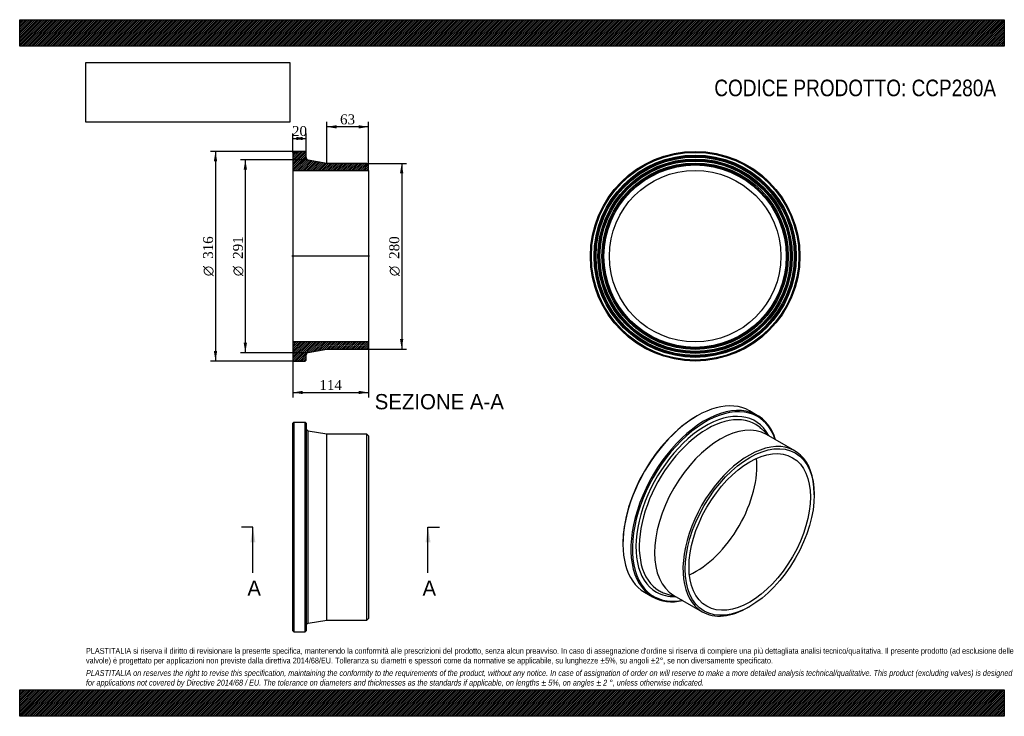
# Model space of a CAD drawing. Header units: millimetres. Extents: x 0 to 1485, y 0 to 1050.
import ezdxf
from ezdxf.enums import TextEntityAlignment as Align
from ezdxf.lldxf.tags import DXFTag

# ---------------------------------------------------------------- set-up
doc = ezdxf.new("R2010")
doc.units = ezdxf.units.MM
doc.header["$LTSCALE"] = 5
for name, color, linetype in [('CCP280A', 7, 'Continuous'), ('Default', 7, 'Continuous'), ('DV4_Default', 7, 'Continuous')]:
    doc.layers.add(name, color=color, linetype=linetype)
doc.styles.add('SEACAD_Solid_Edge_ANSI', font='seans.ttf')
doc.styles.add('SEACAD_Solid_Edge_ANSI1_Symbols', font='semeca1.ttf')
doc.styles.add('SEACAD_Times_New_Roman', font='times.ttf')
tags = doc.linetypes.add('CENTER2', pattern=[28.575, 19.05, -3.175, 3.175, -3.175]).pattern_tags.tags
tags[10:11] = [DXFTag(74, 4), DXFTag(75, 0), DXFTag(340, '0'), DXFTag(46, 0.0), DXFTag(50, 0.0), DXFTag(44, 0.0), DXFTag(45, 0.0)]
tags[8:9] = [DXFTag(74, 4), DXFTag(75, 0), DXFTag(340, '0'), DXFTag(46, 0.0), DXFTag(50, 0.0), DXFTag(44, 0.0), DXFTag(45, 0.0)]
tags[6:7] = [DXFTag(74, 4), DXFTag(75, 0), DXFTag(340, '0'), DXFTag(46, 0.0), DXFTag(50, 0.0), DXFTag(44, 0.0), DXFTag(45, 0.0)]
tags[4:5] = [DXFTag(74, 4), DXFTag(75, 0), DXFTag(340, '0'), DXFTag(46, 0.0), DXFTag(50, 0.0), DXFTag(44, 0.0), DXFTag(45, 0.0)]
doc.dimstyles.new('ANSImm', dxfattribs={"dimtxt": 15, "dimasz": 15, "dimexe": 7.5, "dimexo": 0, "dimgap": 3.75, "dimtad": 1, "dimdsep": 46, "dimtxsty": 'SEACAD_Times_New_Roman', "dimblk1": '_SE_FILLED', "dimblk2": '_SE_FILLED', "dimsah": 1, "dimcen": 7.5, "dimazin": 0, "dimtfac": 0.85, "dimtdec": 3, "dimtofl": 0, "dimtmove": 0, "dimatfit": 3, "dimfxl": 1, "dimarcsym": 0})
picture_1 = doc.add_image_def('image1.jpg', size_in_pixel=(4302, 1260))

# ---------------------------------------------------------------- blocks, each defined once
blk = doc.blocks.new('SE')
at = {"layer": 'CCP280A', "color": 7, "linetype": 'Continuous'}
for p, q in [((413.5, 443.1), (412, 441.6)), ((412, 128.6), (412, 441.6)), ((413.5, 443.1), (413.5, 127.1)), ((430.5, 443.1), (413.5, 443.1)), ((430.5, 127.1), (430.5, 443.1)), ((432, 441.6), (430.5, 443.1)), ((432, 441.6), (432, 128.6)), ((435.3, 140.2), (435.3, 430)), ((463, 425.1), (435.3, 430)), ((463, 145.1), (463, 425.1)), ((523.5, 425.1), (463, 425.1)), ((523.5, 145.1), (523.5, 425.1)), ((526, 422.6), (523.5, 425.1)), ((526, 422.6), (526, 147.6)), ((435.3, 140.2), (463, 145.1)), ((463, 145.1), (523.5, 145.1)), ((523.5, 145.1), (526, 147.6)), ((412, 128.6), (413.5, 127.1)), ((413.5, 127.1), (430.5, 127.1)), ((430.5, 127.1), (432, 128.6))]:
    blk.add_line(p, q, dxfattribs=at)
for centre, start, end in [((436, 434), 180, 259.9393), ((436, 136.3), 100.0607, 180)]:
    blk.add_arc(centre, 4, start, end, dxfattribs=at)
blk = doc.blocks.new('SE1')
at = {"layer": 'CCP280A', "color": 7, "linetype": 'Continuous'}
for p, q in [((1112.5, 453.6), (1100.5, 460.5)), ((1021.5, 452.7), (1020.4, 452.1)), ((1130.9, 422.2), (1117.9, 434.1)), ((1169.3, 400), (1126.5, 424.7)), ((1198.3, 333.9), (1198.3, 336)), ((909.8, 260.4), (909.8, 259.2)), ((942.5, 186.9), (954.5, 179.9)), ((974.1, 185), (990.9, 179.7)), ((986.5, 182.3), (1029.3, 157.6)), ((1099.3, 164.5), (1101, 165.5))]:
    blk.add_line(p, q, dxfattribs=at)
for centre, major_axis, start_param, end_param in [((1021.5, 323.7), (79, 136.8), 0, 3.141593), ((1033.5, 316.8), (-79, -136.8), 2.659606, 6.283185), ((1034.6, 316.2), (-74.4, -128.9), 2.80316, 6.283185), ((1034.6, 316.2), (78.2, 135.5), 0, 3.604924), ((1020.4, 324.3), (-78.3, -135.5), 3.926991, 5.497787), ((1036.9, 314.8), (-72.5, -125.5), 3.059055, 6.283185), ((1056.5, 303.5), (-70, -121.2), 3.141593, 6.283185), ((1034.6, 316.2), (78.2, 135.5), 5.819854, 6.283185), ((1036.9, 314.8), (-72.5, -125.5), -3.267379, -3.22413), ((1099.3, 278.8), (-70, -121.2), 2.356194, 6.283185), ((1020.4, 324.3), (-64.7, -112), 0.673129, 2.468464), ((1033.5, 316.8), (-79, -136.8), 0, 0.481986), ((1034.6, 316.2), (-74.4, -128.9), 0, 0.338432), ((1036.9, 314.8), (-72.5, -125.5), 0, 0.081573), ((1036.9, 314.8), (-72.5, -125.5), 0.081573, 0.125786), ((1099.3, 278.8), (-70, -121.2), 0, 0.785398)]:
    blk.add_ellipse(centre, major_axis=major_axis, ratio=0.57735, start_param=start_param, end_param=end_param, dxfattribs=at)
for major_axis in [(68.8, 119.1), (-64.7, -112)]:
    blk.add_ellipse((1101, 277.8), major_axis=major_axis, ratio=0.57735, dxfattribs=at)
blk = doc.blocks.new('SE2')
at = {"layer": 'CCP280A', "color": 7, "linetype": 'Continuous'}
for radius in [158, 156.5, 152.5, 151, 149.5, 146.5, 145, 143.5, 140.5, 139, 137.5, 129.3]:
    blk.add_circle((1018.7, 693.5), radius, dxfattribs=at)
blk = doc.blocks.new('SE4')
at = {"color": 7, "linetype": 'Continuous', "style": 'SEACAD_Solid_Edge_ANSI'}
blk.add_text('A', height=23, dxfattribs=at).set_placement((343.4, 204.6), align=Align.TOP_LEFT)
blk = doc.blocks.new('SE5')
at = {"color": 7, "linetype": 'Continuous', "style": 'SEACAD_Solid_Edge_ANSI'}
blk.add_text('A', height=23, dxfattribs=at).set_placement((607.5, 204.6), align=Align.TOP_LEFT)
blk = doc.blocks.new('SEANNOT_GROUP')
at = {"linetype": 'Continuous'}
blk.add_hatch(color=7, dxfattribs=at).paths.add_polyline_path([(355.6, 262.1), (351.7, 285.1), (347.9, 262.1)])
at = {"color": 7, "linetype": 'Continuous'}
blk.add_lwpolyline([(351.7, 216.1), (351.7, 285.1)], dxfattribs=at)
blk = doc.blocks.new('SEANNOT_GROUP1')
at = {"linetype": 'Continuous'}
blk.add_hatch(color=7, dxfattribs=at).paths.add_polyline_path([(619.7, 262.1), (615.8, 285.1), (612, 262.1)])
at = {"color": 7, "linetype": 'Continuous'}
blk.add_lwpolyline([(615.8, 216.1), (615.8, 285.1)], dxfattribs=at)
blk = doc.blocks.new('SE3')
at = {"layer": 'Default', "color": 7, "linetype": 'CENTER2'}
for p, q in [((351.7, 285.1), (334.5, 285.1)), ((615.8, 285.1), (633.1, 285.1))]:
    blk.add_line(p, q, dxfattribs=at)
at = {"layer": 'Default', "color": 7, "linetype": 'CENTER2', "const_width": 0.0001}
blk.add_lwpolyline([(351.7, 285.1), (615.8, 285.1)], dxfattribs=at)
at = {"layer": 'Default'}
for name in ['SEANNOT_GROUP', 'SEANNOT_GROUP1', 'SE4', 'SE5']:
    blk.add_blockref(name, (0, 0), dxfattribs=at)
blk = doc.blocks.new('SE6')
at = {"layer": 'CCP280A', "linetype": 'Continuous'}
h = blk.add_hatch(dxfattribs=at)
h.set_pattern_fill('LINE', scale=0.629921, angle=45, style=0)
edge = h.paths.add_edge_path()
edge.add_line((523.5, 833.5), (463, 833.5))
edge.add_line((463, 833.5), (435.3, 838.4))
edge.add_arc((436, 842.4), 4, 180, 259.9393, ccw=False)
edge.add_line((432, 842.4), (432, 850))
edge.add_line((432, 850), (430.5, 851.5))
edge.add_line((430.5, 851.5), (413.5, 851.5))
edge.add_line((413.5, 851.5), (412, 850))
edge.add_line((412, 850), (412, 846))
edge.add_line((412, 846), (413.1, 844.5))
edge.add_line((413.1, 844.5), (412, 843))
edge.add_line((412, 843), (412, 840))
edge.add_line((412, 840), (413.1, 838.5))
edge.add_line((413.1, 838.5), (412, 837))
edge.add_line((412, 837), (412, 834))
edge.add_line((412, 834), (413.1, 832.5))
edge.add_line((413.1, 832.5), (412, 831))
edge.add_line((412, 831), (412, 822.8))
edge.add_line((412, 822.8), (526, 822.8))
edge.add_line((526, 822.8), (526, 831))
edge.add_line((526, 831), (523.5, 833.5))
h = blk.add_hatch(dxfattribs=at)
h.set_pattern_fill('LINE', scale=0.62992, angle=45, style=0)
edge = h.paths.add_edge_path()
edge.add_line((526, 556), (526, 564.2))
edge.add_line((526, 564.2), (412, 564.2))
edge.add_line((412, 564.2), (412, 556))
edge.add_line((412, 556), (413.1, 554.5))
edge.add_line((413.1, 554.5), (412, 553))
edge.add_line((412, 553), (412, 550))
edge.add_line((412, 550), (413.1, 548.5))
edge.add_line((413.1, 548.5), (412, 547))
edge.add_line((412, 547), (412, 544))
edge.add_line((412, 544), (413.1, 542.5))
edge.add_line((413.1, 542.5), (412, 541))
edge.add_line((412, 541), (412, 537))
edge.add_line((412, 537), (413.5, 535.5))
edge.add_line((413.5, 535.5), (430.5, 535.5))
edge.add_line((430.5, 535.5), (432, 537))
edge.add_line((432, 537), (432, 544.7))
edge.add_arc((436, 544.7), 4, 100.0607, 180, ccw=False)
edge.add_line((435.3, 548.6), (463, 553.5))
edge.add_line((463, 553.5), (523.5, 553.5))
edge.add_line((523.5, 553.5), (526, 556))
at = {"layer": 'CCP280A', "color": 7, "linetype": 'Continuous'}
for p, q in [((412, 850), (413.5, 851.5)), ((412, 850), (412, 846)), ((430.5, 851.5), (413.5, 851.5)), ((430.5, 851.5), (432, 850)), ((432, 842.4), (432, 850)), ((412, 846), (412, 843)), ((412, 846), (413.1, 844.5)), ((413.1, 844.5), (412, 843)), ((412, 843), (412, 840)), ((412, 840), (412, 837)), ((412, 840), (413.1, 838.5)), ((413.1, 838.5), (412, 837)), ((412, 837), (412, 834)), ((412, 834), (412, 831)), ((412, 834), (413.1, 832.5)), ((413.1, 832.5), (412, 831)), ((463, 833.5), (435.3, 838.4)), ((523.5, 833.5), (463, 833.5)), ((523.5, 833.5), (526, 831)), ((412, 831), (412, 822.8)), ((412, 822.8), (412, 564.2)), ((412, 822.8), (526, 822.8)), ((526, 822.8), (526, 831)), ((526, 822.8), (526, 564.2)), ((526, 564.2), (412, 564.2)), ((412, 564.2), (412, 556)), ((412, 556), (412, 553)), ((412, 556), (413.1, 554.5)), ((413.1, 554.5), (412, 553)), ((412, 553), (412, 550)), ((412, 550), (412, 547)), ((412, 550), (413.1, 548.5)), ((435.3, 548.6), (463, 553.5)), ((463, 553.5), (523.5, 553.5)), ((526, 556), (523.5, 553.5)), ((526, 556), (526, 564.2)), ((413.1, 548.5), (412, 547)), ((412, 547), (412, 544)), ((412, 544), (412, 541)), ((412, 544), (413.1, 542.5)), ((413.1, 542.5), (412, 541)), ((412, 541), (412, 537)), ((413.5, 535.5), (412, 537)), ((413.5, 535.5), (430.5, 535.5)), ((432, 537), (430.5, 535.5)), ((432, 537), (432, 544.7))]:
    blk.add_line(p, q, dxfattribs=at)
for centre, start, end in [((436, 842.4), 180, 259.9393), ((436, 544.7), 100.0607, 180)]:
    blk.add_arc(centre, 4, start, end, dxfattribs=at)
at = {"layer": 'DV4_Default', "color": 7, "linetype": 'CENTER2'}
for p, q in [((432, 842.4), (432, 839)), ((432, 839), (435.3, 838.4)), ((527.8, 693.5), (410.3, 693.5)), ((435.3, 548.6), (432, 548)), ((432, 544.7), (432, 548))]:
    blk.add_line(p, q, dxfattribs=at)
blk = doc.blocks.new('DMBLK52')
at = {"layer": 'Default', "linetype": 'Continuous'}
for points in [[(427, 873.5), (412, 871), (427, 868.5)], [(417, 873.5), (417, 868.5), (432, 871)]]:
    blk.add_hatch(color=7, dxfattribs=at).paths.add_polyline_path(points)
at = {"layer": 'Default', "color": 7, "linetype": 'Continuous'}
for p, q in [((412, 850), (412, 878.5)), ((432, 850), (432, 878.5)), ((412, 871), (432, 871))]:
    blk.add_line(p, q, dxfattribs=at)
at = {"layer": 'Default', "color": 7, "linetype": 'Continuous', "style": 'SEACAD_Times_New_Roman'}
blk.add_text('20', height=15, dxfattribs=at).set_placement((410.7, 889.7), align=Align.TOP_LEFT)
blk = doc.blocks.new('_SE_FILLED')
at = {"color": 0}
blk.add_line((0, 0), (-1, 0), dxfattribs=at)
blk.add_solid([(0, 0), (-1, -0.1665), (-1, 0.1665), (0, 0)], dxfattribs=at)
blk = doc.blocks.new('GDimGGroup')
at = {"layer": 'Default', "linetype": 'Continuous'}
for points in [[(292.8, 836.5), (297.8, 836.5), (295.3, 851.5)], [(292.8, 550.5), (295.3, 535.5), (297.8, 550.5)]]:
    blk.add_hatch(color=7, dxfattribs=at).paths.add_polyline_path(points)
at = {"layer": 'Default', "color": 7, "linetype": 'Continuous'}
for p, q in [((422, 851.5), (287.8, 851.5)), ((295.3, 851.5), (295.3, 535.5)), ((422, 535.5), (287.8, 535.5))]:
    blk.add_line(p, q, dxfattribs=at)
for s, style, p in [('316', 'SEACAD_Times_New_Roman', (276.6, 689.5)), ('O', 'SEACAD_Solid_Edge_ANSI1_Symbols', (276.6, 663.4))]:
    blk.add_text(s, height=15, rotation=90, dxfattribs=dict(at, style=style)).set_placement(p, align=Align.TOP_LEFT)
blk = doc.blocks.new('GDimGGroup1')
at = {"layer": 'Default', "linetype": 'Continuous'}
for points in [[(337.8, 824), (342.8, 824), (340.3, 839)], [(337.8, 563), (340.3, 548), (342.8, 563)]]:
    blk.add_hatch(color=7, dxfattribs=at).paths.add_polyline_path(points)
at = {"layer": 'Default', "color": 7, "linetype": 'Continuous'}
for p, q in [((432, 839), (332.8, 839)), ((340.3, 839), (340.3, 548)), ((432, 548), (332.8, 548))]:
    blk.add_line(p, q, dxfattribs=at)
for s, style, p in [('291', 'SEACAD_Times_New_Roman', (321.6, 689.5)), ('O', 'SEACAD_Solid_Edge_ANSI1_Symbols', (321.6, 663.4))]:
    blk.add_text(s, height=15, rotation=90, dxfattribs=dict(at, style=style)).set_placement(p, align=Align.TOP_LEFT)
blk = doc.blocks.new('GDimGGroup2')
at = {"layer": 'Default', "linetype": 'Continuous'}
for points in [[(578.6, 818.5), (576.1, 833.5), (573.6, 818.5)], [(578.6, 568.5), (573.6, 568.5), (576.1, 553.5)]]:
    blk.add_hatch(color=7, dxfattribs=at).paths.add_polyline_path(points)
at = {"layer": 'Default', "color": 7, "linetype": 'Continuous'}
for p, q in [((523.5, 833.5), (583.6, 833.5)), ((576.1, 833.5), (576.1, 553.5)), ((523.5, 553.5), (583.6, 553.5))]:
    blk.add_line(p, q, dxfattribs=at)
for s, style, p in [('280', 'SEACAD_Times_New_Roman', (557.4, 689.5)), ('O', 'SEACAD_Solid_Edge_ANSI1_Symbols', (557.4, 663.4))]:
    blk.add_text(s, height=15, rotation=90, dxfattribs=dict(at, style=style)).set_placement(p, align=Align.TOP_LEFT)
blk = doc.blocks.new('DMBLK53')
at = {"layer": 'Default', "linetype": 'Continuous'}
for points in [[(478, 891), (463, 888.5), (478, 886)], [(511, 891), (511, 886), (526, 888.5)]]:
    blk.add_hatch(color=7, dxfattribs=at).paths.add_polyline_path(points)
at = {"layer": 'Default', "color": 7, "linetype": 'Continuous'}
for p, q in [((463, 833.5), (463, 896)), ((526, 822.8), (526, 896)), ((526, 888.5), (463, 888.5))]:
    blk.add_line(p, q, dxfattribs=at)
at = {"layer": 'Default', "color": 7, "linetype": 'Continuous', "style": 'SEACAD_Times_New_Roman'}
blk.add_text('63', height=15, dxfattribs=at).set_placement((483.2, 907.3), align=Align.TOP_LEFT)
blk = doc.blocks.new('DMBLK54')
at = {"layer": 'Default', "linetype": 'Continuous'}
for points in [[(427, 485.6), (427, 490.6), (412, 488.1)], [(511, 485.6), (526, 488.1), (511, 490.6)]]:
    blk.add_hatch(color=7, dxfattribs=at).paths.add_polyline_path(points)
at = {"layer": 'Default', "color": 7, "linetype": 'Continuous'}
for p, q in [((412, 564.2), (412, 480.6)), ((526, 564.2), (526, 480.6)), ((412, 488.1), (526, 488.1))]:
    blk.add_line(p, q, dxfattribs=at)
at = {"layer": 'Default', "color": 7, "linetype": 'Continuous', "style": 'SEACAD_Times_New_Roman'}
blk.add_text('114', height=15, dxfattribs=at).set_placement((452, 506.9), align=Align.TOP_LEFT)

msp = doc.modelspace()

# ---------------------------------------------------------------- hatches: boundary and pattern name
at = {"layer": 'Default', "linetype": 'Continuous'}
h = msp.add_hatch(dxfattribs=at)
h.set_pattern_fill('LINE', scale=0.629921, angle=45, style=0)
h.paths.add_polyline_path([(1485, 1010), (1485, 1050), (0, 1050), (0, 1010)])
for points in [[(1485, 1010), (1485, 1050), (0, 1050), (0, 1010)], [(1485, 0), (1485, 40), (0, 40), (0, 0)]]:
    msp.add_hatch(color=7, dxfattribs=at).paths.add_polyline_path(points)
h = msp.add_hatch(dxfattribs=at)
h.set_pattern_fill('LINE', scale=0.629921, angle=45, style=0)
h.paths.add_polyline_path([(1485, 0), (1485, 40), (0, 40), (0, 0)])

# ---------------------------------------------------------------- linework, layer by layer
at = {"layer": 'Default', "color": 7, "linetype": 'Continuous'}
for p, q in [((0, 1050), (1485, 1050)), ((0, 1010), (0, 1050)), ((1485, 1050), (1485, 1010)), ((1485, 1010), (0, 1010)), ((0, 40), (1485, 40)), ((0, 0), (0, 40)), ((1485, 40), (1485, 0)), ((1485, 0), (0, 0))]:
    msp.add_line(p, q, dxfattribs=at)

# ---------------------------------------------------------------- block references
at = {"layer": 'Default'}
for name in ['GDimGGroup', 'SE6', 'SE2', 'GDimGGroup1', 'GDimGGroup2', 'SE1', 'SE', 'SE3']:
    msp.add_blockref(name, (0, 0), dxfattribs=at)

# ---------------------------------------------------------------- texts
at = {"layer": 'Default', "color": 7, "linetype": 'Continuous', "style": 'SEACAD_Solid_Edge_ANSI'}
msp.add_text('SEZIONE A-A', height=23, dxfattribs=at).set_placement((535.455, 485.732), align=Align.TOP_LEFT)
at = {"layer": 'Default', "attachment_point": 1}
for s, insert, char_height, width in [('{\\fArial Narrow|b0||i0||c0|p34;\\C7;\\H25.;\\W1.;CODICE PRODOTTO: CCP280A}', (1047.639, 959.671), 25, 425.80687), ("{\\fArial Narrow|b0||i0||c0|p34;\\C7;\\H8.75;\\W1.;PLASTITALIA si riserva il diritto di revisionare la presente specifica, mantenendo la conformità alle prescrizioni del prodotto, senza alcun preavviso. In caso di assegnazione d'ordine si riserva di compiere una più dettagliata analisi tecnico/qualitativa. Il presente prodotto (ad esclusione delle \\P}{\\fArial Narrow|b0||i0||c0|p34;\\C7;\\H8.75;\\W1.;valvole) è progettato per applicazioni non previste dalla direttiva 2014/68/EU. Tolleranza su diametri e spessori come da normative se applicabile, su lunghezze ±5%, su angoli ±2°, se non diversamente specificato.\\P}{\\fArial Narrow|b0||i0||c0|p34;\\C7;\\H2.5;\\W1.;   \\P}{\\fArial Narrow|b0||i1||c0|p34;\\C7;\\H8.75;\\W1.;PLASTITALIA on reserves the right to revise this specification, maintaining the conformity to the requirements of the product, without any notice. In case of assignation of order on will reserve to make a more detailed analysis technical/qualitative. This product (excluding valves) is designed \\P}{\\fArial Narrow|b0||i1||c0|p34;\\C7;\\H8.75;\\W1.;for applications not covered by Directive 2014/68 / EU. The tolerance on diameters and thicknesses as the standards if applicable, on lengths ± 5%, on angles ± 2 °, unless otherwise indicated.\\P}", (100, 103.012), 8.75, 1285)]:
    msp.add_mtext(s, dxfattribs=dict(at, insert=insert, char_height=char_height, width=width))

# ---------------------------------------------------------------- dimensions: what is measured, and where the dimension line sits
at = {"layer": 'Default', "color": 7, "linetype": 'Continuous'}
dim = msp.add_linear_dim(base=(463.034, 888.516), p1=(526.034, 822.826), p2=(463.034, 833.526), text='\\A1;<>', dimstyle='ANSImm', dxfattribs=at)
dim.commit()
dim.dimension.update_dxf_attribs({"geometry": 'DMBLK53', "text_midpoint": (494.534, 888.516), "dimtype": 160})
for base, p1, p2, picture, middle in [((412.034, 870.954), (412.034, 850.026), (432.034, 850.026), 'DMBLK52', (422.034, 870.954)), ((412.034, 488.117), (412.034, 564.226), (526.034, 564.226), 'DMBLK54', (469.034, 488.117))]:
    dim = msp.add_linear_dim(base=base, p1=p1, p2=p2, angle=0, text='\\A1;<>', dimstyle='ANSImm', dxfattribs=at)
    dim.commit()
    dim.dimension.update_dxf_attribs({"geometry": picture, "text_midpoint": middle, "dimtype": 161})

# ---------------------------------------------------------------- pictures from other files: only their frames are drawn
image = msp.add_image(picture_1, insert=(100, 895.516), size_in_units=(307.286, 90))
image.dxf.flags = 7

doc.saveas('drawing.dxf')
